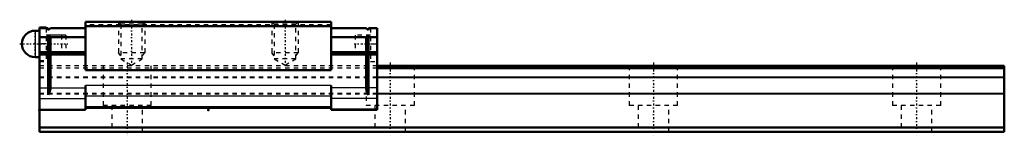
# Model space of a CAD drawing. Header units: millimetres. Extents: x -24 to 200, y -1 to 25.
import ezdxf

# ---------------------------------------------------------------- set-up
doc = ezdxf.new("R2010")
doc.units = ezdxf.units.MM
doc.linetypes.add('Center', pattern=[1.5, 0.45, -0.5, 0.05, -0.5])
doc.linetypes.add('Dashed', pattern=[2, 1, -1])
for name, color, linetype, lineweight in [('2d ConnectionPoints', 7, 'Continuous', 50), ('AM_0', 7, 'Continuous', 50), ('AM_4', 3, 'Continuous', 25), ('AM_5', 3, 'Continuous', 25), ('AM_7', 7, 'Center', 25), ('AM_9', 6, 'Dashed', 25)]:
    doc.layers.add(name, color=color, linetype=linetype, lineweight=lineweight)

# ---------------------------------------------------------------- blocks, each defined once
blk = doc.blocks.new('1_PB1021B_SRS_Grease_Nipple_Joint_0_in_SRS25GMSS220LMG200PB1021B00001_0')
at = {"layer": 'AM_0'}
for p, q in [((-20, 23), (-21, 23)), ((-18.5, 23.75), (-20, 23.75)), ((-20, 23.75), (-20, 23.6)), ((-18.5, 23.75), (-18.5, 23.6)), ((-21, 17), (-20, 17))]:
    blk.add_line(p, q, dxfattribs=at)
blk.add_arc((-21, 20), 3, 90, 270, dxfattribs=at)
at = {"layer": 'AM_4'}
blk.add_line((-21, 23), (-21, 17), dxfattribs=at)
at = {"layer": 'AM_7'}
for p, q in [((-21, 16.85), (-21, 23.15)), ((-24.5, 20), (-13.5, 20))]:
    blk.add_line(p, q, dxfattribs=at)
at = {"layer": 'AM_9'}
for p, q in [((-14, 22), (-18.5, 22)), ((-14, 22), (-14, 18)), ((-18.5, 18), (-14, 18)), ((-20, 16.25), (-18.5, 16.25))]:
    blk.add_line(p, q, dxfattribs=at)
blk = doc.blocks.new('2_SRS25GMSSPB1021B1_Slider_0_in_SRS25GMSS220LMG200PB1021B00001_0')
at = {"layer": 'AM_0'}
for p, q in [((-9.5, 25), (-9.5, 14)), ((46.5, 25), (-9.5, 25)), ((46.5, 25), (46.5, 14)), ((-20, 23.6), (-18, 23.6)), ((-20, 23.6), (-20, 5)), ((-17.5, 23.6), (-18, 23.1)), ((-18, 23.1), (-18, 23.6)), ((-17.5, 23.6), (-9.5, 23.6)), ((46.5, 24), (-9.5, 24)), ((54.5, 23.6), (46.5, 23.6)), ((54.5, 23.6), (55, 23.1)), ((57, 23.6), (55, 23.6)), ((55, 23.1), (55, 23.6)), ((57, 23.6), (57, 5)), ((-20, 21.5), (-18, 21.5)), ((-18, 22), (-17.5, 21.5)), ((-18, 8.4), (-18, 22)), ((-17.5, 21.5), (-9.5, 21.5)), ((-17.5, 21.5), (-17.5, 18.1)), ((54.5, 21.5), (46.5, 21.5)), ((55, 22), (54.5, 21.5)), ((54.5, 21.5), (54.5, 18.1)), ((55, 8.4), (55, 22)), ((57, 21.5), (55, 21.5)), ((-20, 18.1), (-9.5, 18.1)), ((-18, 18.1), (-17.5, 17.6)), ((57, 18.1), (46.5, 18.1)), ((55, 18.1), (54.5, 17.6)), ((-20, 17.6), (-18, 17.6)), ((-17.5, 17.6), (-17.5, 10.06)), ((-17.5, 17.6), (-9.5, 17.6)), ((54.5, 17.6), (46.5, 17.6)), ((54.5, 17.6), (54.5, 10.06)), ((57, 17.6), (55, 17.6)), ((46.5, 14), (-9.5, 14)), ((-9.5, 10.56), (-9.5, 5)), ((46.5, 10.56), (46.5, 5)), ((-20, 5), (-9.5, 5)), ((46.5, 5.5), (-9.5, 5.5)), ((57, 5), (46.5, 5))]:
    blk.add_line(p, q, dxfattribs=at)
for points in [[(-17.5, 10.06), (-17.51, 9.8), (-17.55, 9.54), (-17.6, 9.29), (-17.68, 9.04), (-17.78, 8.79), (-17.9, 8.56), (-18, 8.4)], [(54.5, 10.06), (54.51, 9.8), (54.55, 9.54), (54.6, 9.29), (54.68, 9.04), (54.78, 8.79), (54.9, 8.56), (55, 8.4)]]:
    blk.add_lwpolyline(points, dxfattribs=at)
at = {"layer": 'AM_4'}
for p, q in [((-20, 10.06), (-18, 10.06)), ((-17.5, 10.06), (-9.5, 10.06)), ((46.5, 10.56), (-9.5, 10.56)), ((54.5, 10.06), (46.5, 10.06)), ((57, 10.06), (55, 10.06)), ((-20, 7.6), (-9.5, 7.6)), ((46.5, 8.1), (-9.5, 8.1)), ((57, 7.6), (46.5, 7.6)), ((-20, 5.18), (-9.5, 5.18)), ((46.5, 5.68), (-9.5, 5.68)), ((57, 5.18), (46.5, 5.18))]:
    blk.add_line(p, q, dxfattribs=at)
at = {"layer": 'AM_5', "linetype": 'Dashed'}
for p, q in [((-2, 25), (-2, 18)), ((4, 25), (4, 18)), ((33, 25), (33, 18)), ((39, 25), (39, 18)), ((4, 18), (-2, 18)), ((-1.46, 17.3), (-2, 18)), ((3.46, 17.3), (4, 18)), ((39, 18), (33, 18)), ((33.54, 17.3), (33, 18)), ((38.46, 17.3), (39, 18))]:
    blk.add_line(p, q, dxfattribs=at)
at = {"layer": 'AM_7'}
for p, q in [((1, 25.49), (1, 14.69)), ((36, 25.49), (36, 14.69)), ((51.75, 20), (57.25, 20))]:
    blk.add_line(p, q, dxfattribs=at)
at = {"layer": 'AM_9'}
for p, q in [((-2, 25), (-1.46, 24.46)), ((3.46, 24.46), (4, 25)), ((33, 25), (33.54, 24.46)), ((38.46, 24.46), (39, 25)), ((-18.5, 23.6), (-18.5, 16)), ((46.5, 24.36), (-9.5, 24.36)), ((46.5, 24.1), (-9.5, 24.1)), ((-1.46, 24.46), (-1.46, 16.6)), ((3.46, 24.46), (-1.46, 24.46)), ((3.46, 16.6), (3.46, 24.46)), ((33.54, 24.46), (33.54, 16.6)), ((38.46, 24.46), (33.54, 24.46)), ((38.46, 16.6), (38.46, 24.46)), ((55.5, 23.6), (55.5, 16)), ((-15, 22), (-18.5, 22)), ((-15, 22), (-15, 18)), ((55.5, 22), (52, 22)), ((52, 22), (52, 18)), ((-18.5, 20), (-20, 20)), ((-18.5, 18), (-15, 18)), ((52, 18), (55.5, 18)), ((55.5, 20), (57, 20)), ((-20, 16), (-18.5, 16)), ((-1.46, 16.6), (1, 15.18)), ((3.46, 16.6), (-1.46, 16.6)), ((1, 15.18), (3.46, 16.6)), ((33.54, 16.6), (36, 15.18)), ((38.46, 16.6), (33.54, 16.6)), ((36, 15.18), (38.46, 16.6)), ((55.5, 16), (57, 16)), ((57, 15), (-20, 15)), ((57, 14.5), (-20, 14.5)), ((57, 12.43), (-20, 12.43)), ((57, 12.29), (-20, 12.29)), ((57, 8.71), (-20, 8.71)), ((57, 8.57), (-20, 8.57))]:
    blk.add_line(p, q, dxfattribs=at)
blk = doc.blocks.new('3_SRS25GM22020_Track_0_in_SRS25GMSS220LMG200PB1021B00001_0')
at = {"layer": 'AM_0'}
for p, q in [((200, 15), (57, 15)), ((200, 14.5), (57, 14.5)), ((200, 15), (200, 0)), ((-20, 5), (-20, 0)), ((200, 1), (-20, 1)), ((200, 0), (-20, 0))]:
    blk.add_line(p, q, dxfattribs=at)
at = {"layer": 'AM_4'}
for p, q in [((200, 12.43), (57, 12.43)), ((200, 12.29), (57, 12.29)), ((200, 8.71), (57, 8.71)), ((200, 8.57), (57, 8.57))]:
    blk.add_line(p, q, dxfattribs=at)
at = {"layer": 'AM_7'}
for p, q in [((0, 15.75), (0, -0.75)), ((60, 15.75), (60, -0.75)), ((120, 15.75), (120, -0.75)), ((180, 15.75), (180, -0.75))]:
    blk.add_line(p, q, dxfattribs=at)
at = {"layer": 'AM_9'}
for p, q in [((57, 15), (-20, 15)), ((57, 14.5), (-20, 14.5)), ((-5.5, 15), (-5.5, 6)), ((5.5, 6), (5.5, 15)), ((65.5, 6), (65.5, 15)), ((114.5, 15), (114.5, 6)), ((125.5, 6), (125.5, 15)), ((174.5, 15), (174.5, 6)), ((185.5, 6), (185.5, 15)), ((57, 12.43), (-20, 12.43)), ((57, 12.29), (-20, 12.29)), ((54.5, 10.06), (54.5, 6)), ((57, 8.71), (-20, 8.71)), ((57, 8.57), (-20, 8.57)), ((5.5, 6), (-5.5, 6)), ((-3.5, 6), (-3.5, 0)), ((3.5, 0), (3.5, 6)), ((65.5, 6), (54.5, 6)), ((56.5, 6), (56.5, 0)), ((63.5, 0), (63.5, 6)), ((125.5, 6), (114.5, 6)), ((116.5, 6), (116.5, 0)), ((123.5, 0), (123.5, 6)), ((185.5, 6), (174.5, 6)), ((176.5, 6), (176.5, 0)), ((183.5, 0), (183.5, 6))]:
    blk.add_line(p, q, dxfattribs=at)

msp = doc.modelspace()

# ---------------------------------------------------------------- linework, layer by layer
at = {"layer": '2d ConnectionPoints'}
for p in [(-20, 20), (57, 20), (-20, 5), (18.5, 5), (0, 0), (0, 0)]:
    msp.add_point(p, dxfattribs=at)

# ---------------------------------------------------------------- block references
for name in ['2_SRS25GMSSPB1021B1_Slider_0_in_SRS25GMSS220LMG200PB1021B00001_0', '1_PB1021B_SRS_Grease_Nipple_Joint_0_in_SRS25GMSS220LMG200PB1021B00001_0', '3_SRS25GM22020_Track_0_in_SRS25GMSS220LMG200PB1021B00001_0']:
    msp.add_blockref(name, (0, 0))

doc.saveas('drawing.dxf')
